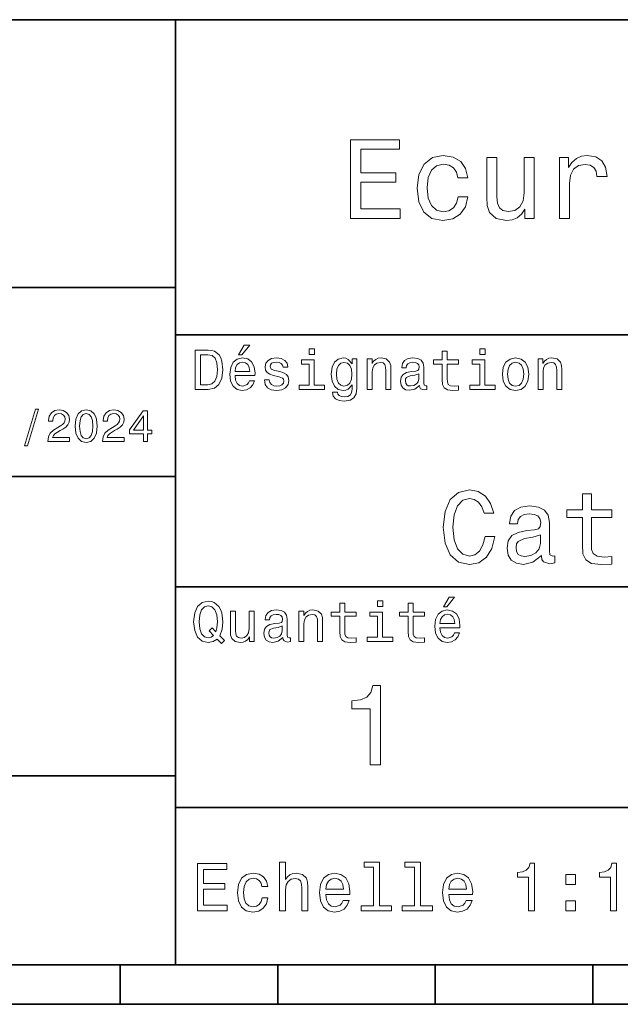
# Model space of a CAD drawing. Extents: x 0 to 297, y 0 to 210.
# Tile 5 of 8: x 152 to 190, y 8 to 70. Entities that reach past the tile are written whole.
import ezdxf

# ---------------------------------------------------------------- set-up
doc = ezdxf.new("R2010")
doc.units = 0

msp = doc.modelspace()

# ---------------------------------------------------------------- linework, layer by layer
at = {"color": 7, "lineweight": 35}
for p, q in [((97, 70), (287, 70)), ((162, 10), (162, 70)), ((97, 53), (162, 53)), ((162, 50), (287, 50)), ((97, 41), (162, 41)), ((162, 34), (287, 34)), ((97, 22), (162, 22)), ((162, 20), (287, 20)), ((10, 10), (287, 10)), ((97, 10), (287, 10)), ((98.5, 7.5), (198.5, 7.5))]:
    msp.add_line(p, q, dxfattribs=at)
at = {"color": 7, "lineweight": 35, "ltscale": 0.0625}
for p, q in [((158.5, 10), (158.5, 7.5)), ((168.5, 10), (168.5, 7.5)), ((178.5, 10), (178.5, 7.5)), ((188.5, 10), (188.5, 7.5))]:
    msp.add_line(p, q, dxfattribs=at)
at = {"color": 7, "lineweight": 13}
for points in [[(173.109512, 57.381123), (176.279541, 57.381123), (176.279541, 57.986309), (173.772339, 57.986309), (173.772339, 59.679394), (176.005768, 59.679394), (176.005768, 60.277374), (173.772339, 60.277374), (173.772339, 61.775936), (176.221893, 61.775936), (176.221893, 62.381123), (173.109512, 62.381123)], [(179.932281, 59.967579), (180.559082, 59.967579), (180.429398, 60.543945), (180.119598, 60.997837), (179.636887, 61.278816), (179.010086, 61.386887), (178.318436, 61.242794), (177.792511, 60.839336), (177.46109, 60.183716), (177.345825, 59.304752), (177.453888, 58.432995), (177.778091, 57.78458), (178.289627, 57.381123), (178.988464, 57.244236), (179.608063, 57.352303), (180.090775, 57.6549), (180.42218, 58.130402), (180.566284, 58.764408), (179.96109, 58.764408), (179.853027, 58.36095), (179.651291, 58.058357), (179.363113, 57.871037), (179.010086, 57.8134), (178.570602, 57.907059), (178.253601, 58.195244), (178.059082, 58.663544), (177.994232, 59.326366), (178.059082, 59.974781), (178.260803, 60.443081), (178.585007, 60.731266), (179.010086, 60.83213), (179.38472, 60.767288), (179.66571, 60.601585), (179.853027, 60.327808)], [(184.788177, 61.25), (184.154175, 61.25), (184.154175, 59.016571), (184.082123, 58.497837), (183.873199, 58.123196), (183.548996, 57.892651), (183.123917, 57.820602), (182.785294, 57.878242), (182.569168, 58.051151), (182.446686, 58.346542), (182.417862, 58.764408), (182.417862, 61.25), (181.783859, 61.25), (181.783859, 58.706772), (181.805481, 58.195244), (181.942368, 57.770172), (182.360229, 57.381123), (183.030258, 57.244236), (183.390488, 57.294666), (183.700287, 57.424351), (183.966858, 57.647694), (184.182999, 57.971901), (184.182999, 57.381123), (184.788177, 57.381123)], [(186.380402, 57.381123), (187.014404, 57.381123), (187.014404, 59.592937), (187.079254, 60.12608), (187.273773, 60.507923), (187.590775, 60.738472), (188.015854, 60.817722), (188.332855, 60.767288), (188.570602, 60.623199), (188.714691, 60.378242), (188.765121, 60.046829), (189.406342, 60.046829), (189.319885, 60.630402), (189.082123, 61.048271), (188.685883, 61.30043), (188.145538, 61.386887), (187.778091, 61.32925), (187.46109, 61.185158), (187.180115, 60.940201), (186.956772, 60.608788), (186.956772, 61.25), (186.380402, 61.25)], [(164.080688, 49.030979), (163.248566, 49.030979), (163.248566, 46.530979), (164.080688, 46.530979), (164.473343, 46.610229), (164.765137, 46.851585), (164.945251, 47.244236), (165.010086, 47.780979), (164.952454, 48.328529), (164.880402, 48.544666), (164.779541, 48.717579), (164.487747, 48.951729), (164.296829, 49.009365)], [(166.004318, 48.728386), (166.216858, 48.728386), (166.717575, 49.340778), (166.364548, 49.340778)], [(170.824203, 49.117435), (170.489197, 49.117435), (170.489197, 48.757202), (170.824203, 48.757202)], [(178.943802, 48.130402), (178.943802, 47.161381), (178.965424, 46.84798), (179.066284, 46.631844), (179.268005, 46.505764), (179.610229, 46.462536), (179.984863, 46.480545), (179.984863, 46.754322), (179.71109, 46.732708), (179.46254, 46.761528), (179.329254, 46.851585), (179.271606, 47.00288), (179.260803, 47.215416), (179.260803, 48.130402), (179.984863, 48.130402), (179.984863, 48.400574), (179.260803, 48.400574), (179.260803, 48.966137), (178.943802, 48.966137), (178.943802, 48.400574), (178.396255, 48.400574), (178.396255, 48.130402)], [(181.667145, 49.117435), (181.332138, 49.117435), (181.332138, 48.757202), (181.667145, 48.757202)], [(164.055481, 48.731987), (164.329254, 48.677952), (164.516571, 48.512245), (164.628235, 48.216858), (164.664261, 47.780979), (164.624634, 47.359509), (164.51297, 47.064121), (164.322052, 46.887608), (164.055481, 46.829971), (163.583572, 46.829971), (163.583572, 48.731987)], [(165.784576, 47.406338), (167.052597, 47.406338), (167.056198, 47.554035), (166.998566, 47.9683), (166.840057, 48.278099), (166.587891, 48.465416), (166.252884, 48.533859), (165.925079, 48.461815), (165.672913, 48.260086), (165.510803, 47.932278), (165.453171, 47.5), (165.507202, 47.056915), (165.669312, 46.732708), (165.917862, 46.530979), (166.242081, 46.462536), (166.523056, 46.509365), (166.753601, 46.631844), (166.922913, 46.826366), (167.020172, 47.085735), (166.706772, 47.085735), (166.641937, 46.941643), (166.548264, 46.833572), (166.281708, 46.747116), (166.07637, 46.786743), (165.921463, 46.912823), (165.820602, 47.118156), (165.784576, 47.395531)], [(165.784576, 47.672909), (165.824203, 47.921471), (165.921463, 48.105186), (166.069168, 48.216858), (166.263687, 48.256485), (166.454605, 48.216858), (166.60231, 48.105186), (166.692368, 47.921471), (166.724777, 47.672909)], [(168.623199, 47.658501), (168.317001, 47.730545), (168.090057, 47.8134), (168.014404, 47.982708), (168.036026, 48.101585), (168.111664, 48.188038), (168.234146, 48.242073), (168.41066, 48.263687), (168.579971, 48.242073), (168.713257, 48.177231), (168.799713, 48.079971), (168.835739, 47.950287), (169.145538, 47.950287), (169.145538, 47.957493), (169.091492, 48.191643), (168.943802, 48.375359), (168.713257, 48.490635), (168.41066, 48.533859), (168.104462, 48.490635), (167.881119, 48.371758), (167.740631, 48.195244), (167.697403, 47.971901), (167.729828, 47.755764), (167.830688, 47.604465), (167.996399, 47.496399), (168.237747, 47.42075), (168.590775, 47.334293), (168.806915, 47.244236), (168.864548, 47.172188), (168.886169, 47.064121), (168.853745, 46.930836), (168.767288, 46.829971), (168.626801, 46.765129), (168.439484, 46.743515), (168.241348, 46.765129), (168.09726, 46.840778), (168, 46.963257), (167.960373, 47.132565), (167.654175, 47.132565), (167.704605, 46.844379), (167.85231, 46.635445), (168.086456, 46.509365), (168.41066, 46.462536), (168.749283, 46.509365), (168.997833, 46.635445), (169.149139, 46.837173), (169.203171, 47.100143), (169.163544, 47.327087), (169.05188, 47.481987), (168.868149, 47.582851)], [(170.8134, 46.79755), (170.8134, 48.400574), (169.999283, 48.400574), (169.999283, 48.130402), (170.496399, 48.130402), (170.496399, 46.79755), (169.847977, 46.79755), (169.847977, 46.530979), (171.469025, 46.530979), (171.469025, 46.79755)], [(173.518738, 46.617435), (173.518738, 48.465416), (173.216141, 48.465416), (173.216141, 48.152016), (172.967575, 48.4366), (172.816284, 48.508644), (172.646973, 48.533859), (172.340775, 48.461815), (172.103027, 48.260086), (171.94812, 47.935879), (171.894089, 47.5), (171.94812, 47.060516), (172.103027, 46.736309), (172.340775, 46.530979), (172.646973, 46.462536), (172.819885, 46.487751), (172.963974, 46.552593), (173.216141, 46.826366), (173.216141, 46.552593), (173.187317, 46.336456), (173.108063, 46.181557), (172.956772, 46.091499), (172.729828, 46.059078), (172.531708, 46.080692), (172.391205, 46.134727), (172.30835, 46.228386), (172.283142, 46.354465), (171.976944, 46.354465), (171.976944, 46.340057), (172.023773, 46.109509), (172.167862, 45.9366), (172.398407, 45.824928), (172.711823, 45.785301), (173.086456, 45.839336), (173.335022, 45.990635), (173.47551, 46.253601)], [(172.221909, 47.5), (172.254318, 47.820606), (172.351593, 48.058357), (172.502884, 48.198845), (172.704605, 48.249279), (172.917145, 48.198845), (173.075653, 48.058357), (173.172913, 47.820606), (173.208939, 47.5), (173.172913, 47.172188), (173.075653, 46.938038), (172.917145, 46.793949), (172.704605, 46.747116), (172.502884, 46.793949), (172.351593, 46.938038), (172.254318, 47.175793)], [(174.181549, 46.530979), (174.498566, 46.530979), (174.498566, 47.647694), (174.530975, 47.903458), (174.635452, 48.090778), (174.797546, 48.206051), (175.013687, 48.249279), (175.1866, 48.213257), (175.294662, 48.115993), (175.348709, 47.953888), (175.366714, 47.737751), (175.366714, 46.530979), (175.683716, 46.530979), (175.683716, 47.802593), (175.669312, 48.058357), (175.604462, 48.270893), (175.391937, 48.465416), (175.060516, 48.533859), (174.876801, 48.508644), (174.721909, 48.440201), (174.588623, 48.324928), (174.484146, 48.170029), (174.484146, 48.465416), (174.181549, 48.465416)], [(177.499283, 46.783142), (177.499283, 46.772335), (177.517288, 46.649857), (177.57132, 46.5634), (177.798264, 46.494957), (177.974777, 46.523773), (177.974777, 46.76873), (177.899139, 46.757923), (177.798264, 46.804756), (177.780258, 46.948845), (177.780258, 47.950287), (177.73703, 48.206051), (177.610947, 48.386166), (177.391205, 48.494236), (177.081406, 48.533859), (176.778824, 48.490635), (176.555481, 48.368156), (176.414978, 48.177231), (176.368149, 47.925072), (176.368149, 47.903458), (176.65274, 47.903458), (176.677948, 48.054756), (176.757202, 48.162823), (176.886887, 48.227665), (177.070602, 48.25288), (177.247116, 48.234871), (177.373199, 48.180836), (177.448853, 48.087173), (177.47406, 47.957493), (177.459656, 47.806194), (177.402023, 47.730545), (177.257919, 47.694523), (176.987747, 47.665707), (176.677948, 47.600864), (176.458206, 47.485592), (176.328537, 47.305473), (176.28891, 47.038906), (176.324921, 46.801151), (176.4366, 46.624638), (176.616714, 46.512966), (176.86528, 46.473343), (177.200287, 46.548992)], [(181.656342, 46.79755), (181.656342, 48.400574), (180.842224, 48.400574), (180.842224, 48.130402), (181.33934, 48.130402), (181.33934, 46.79755), (180.690918, 46.79755), (180.690918, 46.530979), (182.311966, 46.530979), (182.311966, 46.79755)], [(182.762253, 47.496399), (182.819885, 47.056915), (182.985596, 46.732708), (183.248566, 46.530979), (183.601593, 46.462536), (183.951004, 46.530979), (184.213974, 46.729107), (184.379684, 47.053314), (184.440918, 47.496399), (184.379684, 47.935879), (184.213974, 48.263687), (183.951004, 48.461815), (183.601593, 48.533859), (183.248566, 48.461815), (182.985596, 48.260086), (182.819885, 47.935879)], [(183.086456, 47.5), (183.118881, 47.824207), (183.219742, 48.058357), (183.381851, 48.20245), (183.601593, 48.25288), (183.817719, 48.20245), (183.979828, 48.061958), (184.080688, 47.824207), (184.116714, 47.5), (184.080688, 47.172188), (183.979828, 46.934437), (183.817719, 46.790344), (183.601593, 46.743515), (183.381851, 46.790344), (183.219742, 46.934437), (183.118881, 47.172188)], [(185.024506, 46.530979), (185.341492, 46.530979), (185.341492, 47.647694), (185.373917, 47.903458), (185.478394, 48.090778), (185.640488, 48.206051), (185.856628, 48.249279), (186.029541, 48.213257), (186.137604, 48.115993), (186.19165, 47.953888), (186.209656, 47.737751), (186.209656, 46.530979), (186.526657, 46.530979), (186.526657, 47.802593), (186.512253, 48.058357), (186.447403, 48.270893), (186.234879, 48.465416), (185.903458, 48.533859), (185.719742, 48.508644), (185.56485, 48.440201), (185.431564, 48.324928), (185.327087, 48.170029), (185.327087, 48.465416), (185.024506, 48.465416)], [(177.463257, 47.208214), (177.420029, 47.020893), (177.304749, 46.876801), (177.131851, 46.783142), (176.919312, 46.750721), (176.782425, 46.76873), (176.68515, 46.826366), (176.623917, 46.927231), (176.605911, 47.067722), (176.620316, 47.193802), (176.677948, 47.283859), (176.908508, 47.384727), (177.200287, 47.427952), (177.463257, 47.514408)], [(152.417877, 42.956772), (152.616714, 42.956772), (153.314133, 45.279541), (153.112396, 45.279541)], [(153.899139, 43.224785), (155.273773, 43.224785), (155.273773, 43.472622), (154.187317, 43.472622), (154.247849, 43.60807), (154.351593, 43.720463), (154.671478, 43.925072), (154.841507, 44.011528), (155.031708, 44.135448), (155.167145, 44.279541), (155.244965, 44.44957), (155.273773, 44.642651), (155.224792, 44.884727), (155.08934, 45.074928), (154.881851, 45.195965), (154.613831, 45.239193), (154.337173, 45.190201), (154.126801, 45.054756), (153.991364, 44.838619), (153.945251, 44.553314), (153.945251, 44.51297), (154.207504, 44.51297), (154.207504, 44.536022), (154.233429, 44.731991), (154.311249, 44.876083), (154.435165, 44.9683), (154.599426, 45), (154.766571, 44.971184), (154.890488, 44.899136), (154.971191, 44.786743), (155, 44.645535), (154.979828, 44.51297), (154.925079, 44.400578), (154.832855, 44.302593), (154.706055, 44.216141), (154.536026, 44.12392), (154.253601, 43.945248), (154.054764, 43.755043), (153.9366, 43.524498), (153.899139, 43.233429)], [(155.642654, 44.201729), (155.685883, 43.749279), (155.821335, 43.426514), (156.037476, 43.230549), (156.337173, 43.167149), (156.634003, 43.230549), (156.850143, 43.426514), (156.982712, 43.749279), (157.028824, 44.201729), (156.982712, 44.651299), (156.927963, 44.829971), (156.850143, 44.976948), (156.634003, 45.172913), (156.337173, 45.239193), (156.037476, 45.172913), (155.821335, 44.974064), (155.685883, 44.651299)], [(155.919312, 44.201729), (155.942368, 44.550434), (156.01442, 44.801155), (156.144104, 44.948128), (156.337173, 45), (156.527374, 44.948128), (156.657059, 44.801155), (156.729111, 44.550434), (156.752167, 44.201729), (156.729111, 43.850143), (156.657059, 43.599426), (156.527374, 43.45245), (156.337173, 43.403458), (156.144104, 43.45245), (156.01442, 43.599426), (155.942368, 43.850143)], [(157.368881, 43.224785), (158.743515, 43.224785), (158.743515, 43.472622), (157.657059, 43.472622), (157.71759, 43.60807), (157.821335, 43.720463), (158.14122, 43.925072), (158.311249, 44.011528), (158.50145, 44.135448), (158.636887, 44.279541), (158.714706, 44.44957), (158.743515, 44.642651), (158.694534, 44.884727), (158.559082, 45.074928), (158.351593, 45.195965), (158.083572, 45.239193), (157.806915, 45.190201), (157.596542, 45.054756), (157.461105, 44.838619), (157.414993, 44.553314), (157.414993, 44.51297), (157.677231, 44.51297), (157.677231, 44.536022), (157.703171, 44.731991), (157.780991, 44.876083), (157.904907, 44.9683), (158.069168, 45), (158.236313, 44.971184), (158.360229, 44.899136), (158.440918, 44.786743), (158.469742, 44.645535), (158.44957, 44.51297), (158.394821, 44.400578), (158.302597, 44.302593), (158.175797, 44.216141), (158.005768, 44.12392), (157.723343, 43.945248), (157.524506, 43.755043), (157.406342, 43.524498), (157.368881, 43.233429)], [(159.965424, 43.224785), (160.224792, 43.224785), (160.224792, 43.720463), (160.510086, 43.720463), (160.510086, 43.951008), (160.224792, 43.951008), (160.224792, 45.181557), (159.96254, 45.181557), (159.086456, 43.974064), (159.086456, 43.720463), (159.965424, 43.720463)], [(159.328537, 43.951008), (159.965424, 44.847263), (159.965424, 43.951008)], [(181.660675, 37.203171), (181.530991, 36.658501), (181.317017, 36.269451), (181.018738, 36.029537), (180.668594, 35.951729), (180.247131, 36.068443), (179.916428, 36.418587), (179.695969, 36.989193), (179.624649, 37.780258), (179.695969, 38.564842), (179.909943, 39.14193), (180.240646, 39.492073), (180.668594, 39.615273), (180.979828, 39.55043), (181.245682, 39.368874), (181.453171, 39.077087), (181.595825, 38.675072), (182.211823, 38.675072), (182.017303, 39.291065), (181.680115, 39.757923), (181.219742, 40.049709), (180.668594, 40.153458), (179.981277, 39.991352), (179.456055, 39.537464), (179.118881, 38.791786), (179.002167, 37.780258), (179.118881, 36.76873), (179.456055, 36.023052), (179.981277, 35.562679), (180.668594, 35.407059), (181.271622, 35.530258), (181.757935, 35.873917), (182.101593, 36.438038), (182.283142, 37.203171)], [(187.840057, 38.409222), (187.840057, 36.664986), (187.878967, 36.100864), (188.060532, 35.711815), (188.423645, 35.484871), (189.039627, 35.407059), (189.713989, 35.43948), (189.713989, 35.932274), (189.221191, 35.893372), (188.773788, 35.945244), (188.533875, 36.107349), (188.430115, 36.379681), (188.410675, 36.762245), (188.410675, 38.409222), (189.713989, 38.409222), (189.713989, 38.895531), (188.410675, 38.895531), (188.410675, 39.913544), (187.840057, 39.913544), (187.840057, 38.895531), (186.854477, 38.895531), (186.854477, 38.409222)], [(185.239914, 35.98415), (185.239914, 35.964695), (185.272339, 35.744236), (185.369598, 35.588615), (185.778107, 35.465416), (186.095825, 35.517288), (186.095825, 35.958214), (185.959656, 35.938759), (185.778107, 36.023052), (185.745682, 36.282421), (185.745682, 38.085014), (185.667877, 38.545387), (185.440933, 38.869595), (185.045395, 39.064121), (184.487762, 39.135445), (183.943085, 39.057636), (183.541077, 38.837173), (183.288193, 38.493515), (183.203903, 38.039623), (183.203903, 38.000721), (183.716141, 38.000721), (183.761536, 38.273052), (183.90419, 38.467579), (184.137619, 38.584293), (184.468307, 38.629681), (184.786026, 38.59726), (185.01297, 38.5), (185.149139, 38.331409), (185.194534, 38.09798), (185.168594, 37.825645), (185.06485, 37.68948), (184.805481, 37.624638), (184.319168, 37.572765), (183.761536, 37.456051), (183.365997, 37.248558), (183.132568, 36.924351), (183.061249, 36.444523), (183.126083, 36.016571), (183.327103, 35.698845), (183.651306, 35.497837), (184.098709, 35.426514), (184.701736, 35.562679)], [(185.175079, 36.749279), (185.097275, 36.412102), (184.889771, 36.152737), (184.578537, 35.98415), (184.195969, 35.925793), (183.94957, 35.958214), (183.774506, 36.061958), (183.664276, 36.243515), (183.631851, 36.496395), (183.657791, 36.723343), (183.761536, 36.885445), (184.176514, 37.067001), (184.701736, 37.14481), (185.175079, 37.30043)], [(179.015854, 32.728386), (179.228394, 32.728386), (179.729111, 33.340778), (179.376083, 33.340778)], [(164.642654, 30.685879), (164.916428, 30.401297), (165.107346, 30.592218), (164.811966, 30.894812), (164.963257, 31.305475), (165.010086, 31.780979), (164.941635, 32.339336), (164.862396, 32.56628), (164.757919, 32.753601), (164.46254, 33.009365), (164.282425, 33.074207), (164.08429, 33.099422), (163.702454, 33.009365), (163.41066, 32.757202), (163.223343, 32.342937), (163.158508, 31.780979), (163.223343, 31.219019), (163.407059, 30.804754), (163.698853, 30.54899), (164.08429, 30.462536), (164.39769, 30.520172)], [(164.41571, 30.916426), (164.260803, 30.801151), (164.08429, 30.765129), (163.850143, 30.829971), (163.666428, 31.024494), (163.543945, 31.341497), (163.504318, 31.780979), (163.543945, 32.216858), (163.662827, 32.537464), (163.846542, 32.731987), (164.08429, 32.80043), (164.318451, 32.731987), (164.502167, 32.533859), (164.621033, 32.213257), (164.664261, 31.780979), (164.631851, 31.40634), (164.5634, 31.150576), (164.329254, 31.395533), (164.13472, 31.211815)], [(168.824921, 30.78314), (168.824921, 30.772333), (168.842941, 30.649855), (168.896973, 30.5634), (169.123917, 30.494957), (169.30043, 30.523775), (169.30043, 30.768732), (169.224777, 30.757925), (169.123917, 30.804754), (169.105911, 30.948847), (169.105911, 31.950287), (169.062683, 32.206051), (168.9366, 32.386166), (168.716858, 32.494236), (168.407059, 32.533859), (168.104462, 32.490635), (167.881119, 32.368156), (167.740631, 32.177231), (167.693802, 31.925072), (167.693802, 31.903458), (167.978394, 31.903458), (168.003601, 32.054756), (168.082855, 32.162823), (168.21254, 32.227665), (168.396255, 32.25288), (168.572769, 32.234871), (168.698853, 32.180836), (168.77449, 32.087173), (168.799713, 31.957493), (168.785309, 31.806194), (168.727661, 31.730547), (168.583572, 31.694523), (168.3134, 31.665705), (168.003601, 31.600864), (167.783859, 31.48559), (167.654175, 31.305475), (167.614548, 31.038904), (167.650574, 30.801151), (167.762253, 30.62464), (167.942368, 30.512968), (168.190918, 30.473343), (168.52594, 30.54899)], [(169.844376, 30.530979), (170.161377, 30.530979), (170.161377, 31.647694), (170.193802, 31.903458), (170.298279, 32.090778), (170.460373, 32.206051), (170.676514, 32.249279), (170.849426, 32.213257), (170.957489, 32.115993), (171.011536, 31.95389), (171.029541, 31.737751), (171.029541, 30.530979), (171.346542, 30.530979), (171.346542, 31.802593), (171.332138, 32.058357), (171.267288, 32.270893), (171.054749, 32.465416), (170.723343, 32.533859), (170.539627, 32.508644), (170.38472, 32.440201), (170.251434, 32.324928), (170.146973, 32.170029), (170.146973, 32.465416), (169.844376, 32.465416)], [(172.438034, 32.130402), (172.438034, 31.161383), (172.459656, 30.847982), (172.560516, 30.631844), (172.762253, 30.505762), (173.104462, 30.462536), (173.479111, 30.480547), (173.479111, 30.754322), (173.205338, 30.732708), (172.956772, 30.761526), (172.823486, 30.851583), (172.765854, 31.002882), (172.755035, 31.215418), (172.755035, 32.130402), (173.479111, 32.130402), (173.479111, 32.400574), (172.755035, 32.400574), (172.755035, 32.966137), (172.438034, 32.966137), (172.438034, 32.400574), (171.890488, 32.400574), (171.890488, 32.130402)], [(175.161377, 33.117435), (174.82637, 33.117435), (174.82637, 32.757202), (175.161377, 32.757202)], [(176.775223, 32.130402), (176.775223, 31.161383), (176.796829, 30.847982), (176.89769, 30.631844), (177.099426, 30.505762), (177.44165, 30.462536), (177.816284, 30.480547), (177.816284, 30.754322), (177.542511, 30.732708), (177.293945, 30.761526), (177.16066, 30.851583), (177.103027, 31.002882), (177.092224, 31.215418), (177.092224, 32.130402), (177.816284, 32.130402), (177.816284, 32.400574), (177.092224, 32.400574), (177.092224, 32.966137), (176.775223, 32.966137), (176.775223, 32.400574), (176.227661, 32.400574), (176.227661, 32.130402)], [(178.796112, 31.40634), (180.064117, 31.40634), (180.067719, 31.554033), (180.010086, 31.9683), (179.851593, 32.278099), (179.599426, 32.465416), (179.264404, 32.533859), (178.9366, 32.461815), (178.684433, 32.260086), (178.522339, 31.932276), (178.464691, 31.5), (178.518738, 31.056915), (178.680832, 30.732708), (178.929398, 30.530979), (179.253601, 30.462536), (179.534576, 30.509365), (179.765137, 30.631844), (179.934433, 30.826368), (180.031708, 31.085733), (179.718292, 31.085733), (179.653458, 30.941643), (179.559799, 30.833572), (179.293228, 30.747118), (179.087891, 30.786743), (178.932999, 30.912823), (178.832138, 31.118155), (178.796112, 31.395533)], [(166.998566, 32.465416), (166.681549, 32.465416), (166.681549, 31.348703), (166.645538, 31.089336), (166.541061, 30.902016), (166.378967, 30.786743), (166.166428, 30.750719), (165.997116, 30.779539), (165.889053, 30.865993), (165.827805, 31.013687), (165.8134, 31.222622), (165.8134, 32.465416), (165.496399, 32.465416), (165.496399, 31.193804), (165.507202, 30.93804), (165.575653, 30.725504), (165.784576, 30.530979), (166.119598, 30.462536), (166.299713, 30.487751), (166.454605, 30.552593), (166.587891, 30.664265), (166.695969, 30.826368), (166.695969, 30.530979), (166.998566, 30.530979)], [(175.150574, 30.79755), (175.150574, 32.400574), (174.336456, 32.400574), (174.336456, 32.130402), (174.833572, 32.130402), (174.833572, 30.79755), (174.185165, 30.79755), (174.185165, 30.530979), (175.806198, 30.530979), (175.806198, 30.79755)], [(178.796112, 31.672911), (178.835739, 31.921469), (178.932999, 32.105186), (179.080688, 32.216858), (179.275208, 32.256485), (179.466141, 32.216858), (179.613831, 32.105186), (179.703888, 31.921469), (179.736313, 31.672911)], [(168.78891, 31.208212), (168.745682, 31.020893), (168.630402, 30.876801), (168.457489, 30.78314), (168.244965, 30.750719), (168.108063, 30.768732), (168.010803, 30.826368), (167.94957, 30.927233), (167.931549, 31.067722), (167.945969, 31.193804), (168.003601, 31.283861), (168.234146, 31.384726), (168.52594, 31.427954), (168.78891, 31.514408)], [(174.370316, 22.700289), (175.025925, 22.700289), (175.025925, 27.736313), (174.536011, 27.736313), (174.406326, 27.296831), (174.146973, 27.001442), (173.750717, 26.828531), (173.203171, 26.770893), (173.203171, 26.259367), (174.370316, 26.259367)], [(163.393372, 13.428675), (165.295395, 13.428675), (165.295395, 13.791787), (163.791061, 13.791787), (163.791061, 14.807637), (165.131119, 14.807637), (165.131119, 15.166427), (163.791061, 15.166427), (163.791061, 16.065563), (165.260803, 16.065563), (165.260803, 16.428675), (163.393372, 16.428675)], [(168.610947, 13.428675), (168.991348, 13.428675), (168.991348, 14.768732), (169.030258, 15.075649), (169.155624, 15.300432), (169.350143, 15.438761), (169.609512, 15.490635), (169.817001, 15.447407), (169.946686, 15.330692), (170.011536, 15.136168), (170.033142, 14.876801), (170.033142, 13.428675), (170.413544, 13.428675), (170.413544, 14.954612), (170.396255, 15.261528), (170.318451, 15.516571), (170.0634, 15.75), (169.66571, 15.832133), (169.44957, 15.801874), (169.263687, 15.719741), (169.108063, 15.590058), (168.991348, 15.412825), (168.991348, 16.532421), (168.610947, 16.532421)], [(174.572052, 16.212536), (174.572052, 13.748559), (173.789627, 13.748559), (173.789627, 13.428675), (175.730545, 13.428675), (175.730545, 13.748559), (174.952454, 13.748559), (174.952454, 16.532421), (173.97551, 16.532421), (173.97551, 16.212536)], [(177.174347, 16.212536), (177.174347, 13.748559), (176.391937, 13.748559), (176.391937, 13.428675), (178.332855, 13.428675), (178.332855, 13.748559), (177.554749, 13.748559), (177.554749, 16.532421), (176.577805, 16.532421), (176.577805, 16.212536)], [(184.416412, 13.428675), (184.809784, 13.428675), (184.809784, 16.450289), (184.515839, 16.450289), (184.438034, 16.1866), (184.28241, 16.009367), (184.044662, 15.905621), (183.716125, 15.871038), (183.716125, 15.564121), (184.416412, 15.564121)], [(189.621033, 13.428675), (190.014404, 13.428675), (190.014404, 16.450289), (189.720459, 16.450289), (189.642639, 16.1866), (189.48703, 16.009367), (189.249268, 15.905621), (188.920746, 15.871038), (188.920746, 15.564121), (189.621033, 15.564121)], [(167.48703, 14.980548), (167.863113, 14.980548), (167.785309, 15.326369), (167.599426, 15.598703), (167.309799, 15.767292), (166.933716, 15.832133), (166.518738, 15.745678), (166.203171, 15.503603), (166.004318, 15.110231), (165.935165, 14.582853), (166, 14.059798), (166.194519, 13.67075), (166.501434, 13.428675), (166.920746, 13.346542), (167.292511, 13.411384), (167.582138, 13.592939), (167.780975, 13.878242), (167.867432, 14.258646), (167.504318, 14.258646), (167.439484, 14.016571), (167.318451, 13.835014), (167.145538, 13.722623), (166.933716, 13.688041), (166.670029, 13.744237), (166.479828, 13.917148), (166.363113, 14.198127), (166.324203, 14.595821), (166.363113, 14.984871), (166.484146, 15.26585), (166.67868, 15.438761), (166.933716, 15.49928), (167.158508, 15.460375), (167.327087, 15.360951), (167.439484, 15.196686)], [(171.546112, 14.479107), (173.067719, 14.479107), (173.072052, 14.656341), (173.002884, 15.153459), (172.812683, 15.525217), (172.510086, 15.75), (172.108063, 15.832133), (171.714691, 15.745678), (171.412109, 15.503603), (171.217575, 15.110231), (171.148422, 14.591499), (171.213257, 14.059798), (171.407776, 13.67075), (171.706055, 13.428675), (172.095108, 13.346542), (172.432281, 13.402739), (172.708939, 13.549712), (172.912109, 13.783141), (173.028824, 14.09438), (172.65274, 14.09438), (172.574936, 13.92147), (172.46254, 13.791787), (172.142654, 13.688041), (171.896255, 13.735591), (171.710373, 13.886888), (171.58934, 14.133286), (171.546112, 14.466139)], [(179.353027, 14.479107), (180.874634, 14.479107), (180.878967, 14.656341), (180.809799, 15.153459), (180.619598, 15.525217), (180.317001, 15.75), (179.914978, 15.832133), (179.521606, 15.745678), (179.219025, 15.503603), (179.02449, 15.110231), (178.955338, 14.591499), (179.020172, 14.059798), (179.214691, 13.67075), (179.51297, 13.428675), (179.902023, 13.346542), (180.239197, 13.402739), (180.515854, 13.549712), (180.719025, 13.783141), (180.835739, 14.09438), (180.459656, 14.09438), (180.381851, 13.92147), (180.269455, 13.791787), (179.94957, 13.688041), (179.703171, 13.735591), (179.517288, 13.886888), (179.396255, 14.133286), (179.353027, 14.466139)], [(186.798264, 15.105908), (187.394806, 15.105908), (187.394806, 15.75), (186.798264, 15.75)], [(171.546112, 14.798992), (171.593658, 15.097262), (171.710373, 15.317724), (171.887604, 15.45173), (172.121033, 15.49928), (172.350143, 15.45173), (172.527374, 15.317724), (172.635452, 15.097262), (172.674347, 14.798992)], [(179.353027, 14.798992), (179.400574, 15.097262), (179.517288, 15.317724), (179.694519, 15.45173), (179.927948, 15.49928), (180.157059, 15.45173), (180.33429, 15.317724), (180.442368, 15.097262), (180.481262, 14.798992)], [(186.798264, 13.428675), (187.394806, 13.428675), (187.394806, 14.072767), (186.798264, 14.072767)]]:
    msp.add_lwpolyline(points, close=True, dxfattribs=at)

doc.saveas('drawing.dxf')
